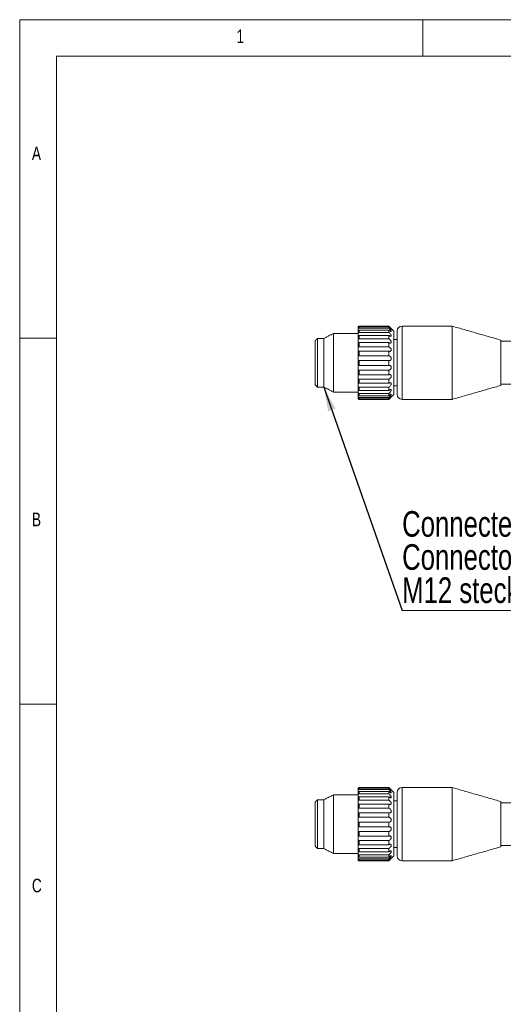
# Model space of a CAD drawing. Header units: millimetres. Extents: x 5 to 415, y 5 to 292.
# Tile 2 of 7: x 5 to 71, y 158 to 292. Entities that reach past the tile are written whole.
import ezdxf

# ---------------------------------------------------------------- set-up
doc = ezdxf.new("R2010")
doc.units = ezdxf.units.MM
doc.styles.add('SLDTEXTSTYLE0', font='TXT', dxfattribs={"width": 0.75})
doc.dimstyles.new('SLDDIMSTYLE3', dxfattribs={"dimtxt": 0, "dimasz": 3.302, "dimexe": 0, "dimexo": 0.0625, "dimgap": 0, "dimtad": 0, "dimtih": 1, "dimtoh": 1, "dimdec": 0, "dimrnd": 1e-09, "dimzin": 0, "dimdsep": 46, "dimtxsty": 'Standard', "dimsah": 1, "dimcen": 0.09, "dimadec": 0, "dimazin": 0, "dimtfac": 3.302, "dimtdec": 0, "dimtofl": 0, "dimtmove": 0, "dimatfit": 3, "dimfxl": 0, "dimtolj": 1, "dimtzin": 0, "dimarcsym": 0})

# ---------------------------------------------------------------- blocks, each defined once
blk = doc.blocks.new('SW_NOTE_1')
at = {"color": 0, "linetype": 'Continuous', "lineweight": 0}
for p, q in [((0, 0), (69.61, 0)), ((69.61, 0), (0, 0)), ((0, 0), (69.61, 0)), ((69.61, 0), (0, 0)), ((0, 0), (69.61, 0)), ((69.61, 0), (0, 0))]:
    blk.add_line(p, q, dxfattribs=at)
at = {"color": 0, "linetype": 'Continuous', "lineweight": 0, "char_height": 3.5, "attachment_point": 1, "style": 'SLDTEXTSTYLE0'}
for s, insert in [('Connecteur M12 male 4 points', (0, 13.56)), ('Connector M12 male 4 points', (0, 9.04)), ('M12 stecker 4 polig', (0, 4.51))]:
    blk.add_mtext(s, dxfattribs=dict(at, insert=insert))

msp = doc.modelspace()

# ---------------------------------------------------------------- linework, layer by layer
at = {"color": 7, "linetype": 'Continuous', "lineweight": 0}
for p, q in [((415, 292), (5, 292)), ((5, 292), (5, 5)), ((60, 287), (60, 292)), ((410, 287), (10, 287)), ((10, 287), (10, 9.0358)), ((10, 248.5), (5, 248.5)), ((5, 198.5), (10, 198.5))]:
    msp.add_line(p, q, dxfattribs=at)
at = {"color": 7, "linetype": 'Continuous', "lineweight": 15}
for p, q in [((51.303, 250.1442), (51.303, 250.1315)), ((55.3697, 250.1315), (55.3697, 250.1442)), ((57.1697, 250.1442), (57.1697, 240.1442)), ((64.003, 240.1442), (64.003, 250.1442)), ((47.8114, 249.1442), (47.8114, 248.3005)), ((51.1697, 249.9968), (51.1697, 250.0109)), ((51.1697, 249.9968), (51.1697, 249.9113)), ((51.1697, 249.7359), (51.1697, 249.914)), ((51.1697, 249.7359), (51.1697, 249.5014)), ((51.1697, 249.1621), (51.1697, 249.5015)), ((51.1697, 249.1621), (51.1697, 248.792)), ((51.1697, 248.3145), (51.1697, 248.792)), ((51.303, 250.1315), (55.3697, 250.1315)), ((51.303, 250.04), (51.303, 249.8695)), ((55.3697, 250.04), (51.303, 250.04)), ((51.303, 249.8695), (55.3697, 249.8695)), ((51.303, 249.6103), (51.303, 249.2855)), ((55.3697, 249.6103), (51.303, 249.6103)), ((51.303, 249.2855), (55.3697, 249.2855)), ((51.303, 248.8762), (51.303, 248.4193)), ((55.3697, 248.8762), (51.303, 248.8762)), ((55.3697, 249.8695), (55.3697, 250.04)), ((55.3697, 249.2855), (55.3697, 249.6103)), ((55.3697, 248.4193), (55.3697, 248.8762)), ((56.0363, 249.4775), (56.0363, 240.8109)), ((56.503, 240.8109), (56.503, 249.4775)), ((45.303, 242.1442), (45.303, 248.1442)), ((45.6363, 248.4775), (45.6363, 241.8109)), ((46.503, 247.7745), (46.503, 248.4775)), ((46.503, 241.8109), (46.503, 247.7745)), ((47.8114, 248.3005), (47.8114, 241.1442)), ((51.1697, 248.3145), (51.1697, 247.8339)), ((51.1697, 247.2508), (51.1697, 247.8339)), ((51.303, 248.4193), (55.3697, 248.4193)), ((51.303, 247.8878), (51.303, 247.3298)), ((55.3697, 247.8878), (51.303, 247.8878)), ((55.3697, 247.3298), (55.3697, 247.8878)), ((70.6697, 248.2326), (70.6697, 242.0558)), ((51.1697, 247.2508), (51.1697, 246.6925)), ((51.1697, 246.0435), (51.1697, 246.6925)), ((51.303, 247.3298), (55.3697, 247.3298)), ((51.303, 246.7125), (51.303, 246.0914)), ((55.3697, 246.7125), (51.303, 246.7125)), ((55.3697, 246.0914), (55.3697, 246.7125)), ((51.1697, 246.0435), (51.1697, 245.4456)), ((51.1697, 244.775), (51.1697, 245.4456)), ((51.1697, 244.775), (51.1697, 244.1782)), ((51.303, 246.0914), (55.3697, 246.0914)), ((55.3697, 245.4303), (51.303, 245.4303)), ((51.303, 245.4303), (51.303, 244.7885)), ((51.303, 244.7885), (55.3697, 244.7885)), ((55.3697, 244.7885), (55.3697, 245.4303)), ((51.1697, 243.5316), (51.1697, 244.1782)), ((51.1697, 243.5316), (51.1697, 242.9766)), ((55.3697, 244.1285), (51.303, 244.1285)), ((51.303, 244.1285), (51.303, 243.5098)), ((51.303, 243.5098), (55.3697, 243.5098)), ((55.3697, 243.5098), (55.3697, 244.1285)), ((51.1697, 242.3981), (51.1697, 242.9766)), ((51.1697, 242.3981), (51.1697, 241.9227)), ((55.3697, 242.896), (51.303, 242.896)), ((51.303, 242.896), (51.303, 242.3425)), ((51.303, 242.3425), (55.3697, 242.3425)), ((55.3697, 242.3425), (55.3697, 242.896)), ((51.1697, 241.4518), (51.1697, 241.9227)), ((51.1697, 241.4518), (51.1697, 241.0884)), ((51.1697, 240.7571), (51.1697, 241.0884)), ((51.1697, 240.7571), (51.1697, 240.5304)), ((55.3697, 241.8167), (51.303, 241.8167)), ((51.303, 241.8167), (51.303, 241.3661)), ((51.303, 241.3661), (55.3697, 241.3661)), ((55.3697, 240.9642), (51.303, 240.9642)), ((51.303, 240.9642), (51.303, 240.6472)), ((55.3697, 241.3661), (55.3697, 241.8167)), ((55.3697, 240.6472), (55.3697, 240.9642)), ((51.1697, 240.3614), (51.1697, 240.5304)), ((51.1697, 240.3615), (51.1697, 240.2869)), ((51.1697, 240.2775), (51.1697, 240.2869)), ((51.303, 240.6472), (55.3697, 240.6472)), ((55.3697, 240.3965), (51.303, 240.3965)), ((51.303, 240.3965), (51.303, 240.2348)), ((51.303, 240.2348), (55.3697, 240.2348)), ((55.3697, 240.1524), (51.303, 240.1524)), ((51.303, 240.1524), (51.303, 240.1442)), ((55.3697, 240.2348), (55.3697, 240.3965)), ((55.3697, 240.1442), (55.3697, 240.1524)), ((51.1697, 186.9767), (51.1697, 186.9908)), ((51.1697, 186.9767), (51.1697, 186.8912)), ((51.303, 187.1241), (51.303, 187.1114)), ((51.303, 187.1114), (55.3697, 187.1114)), ((51.303, 187.0199), (51.303, 186.8494)), ((55.3697, 187.0199), (51.303, 187.0199)), ((55.3697, 187.1114), (55.3697, 187.1241)), ((55.3697, 186.8494), (55.3697, 187.0199)), ((57.1697, 187.1241), (57.1697, 177.1241)), ((64.003, 177.1241), (64.003, 187.1241)), ((47.8114, 186.1241), (47.8114, 179.667)), ((51.1697, 186.7158), (51.1697, 186.8939)), ((51.1697, 186.7158), (51.1697, 186.4813)), ((51.1697, 186.142), (51.1697, 186.4814)), ((51.1697, 186.142), (51.1697, 185.7719)), ((51.1697, 185.2944), (51.1697, 185.7719)), ((51.303, 186.8494), (55.3697, 186.8494)), ((51.303, 186.5902), (51.303, 186.2654)), ((55.3697, 186.5902), (51.303, 186.5902)), ((51.303, 186.2654), (55.3697, 186.2654)), ((51.303, 185.8561), (51.303, 185.3992)), ((55.3697, 185.8561), (51.303, 185.8561)), ((55.3697, 186.2654), (55.3697, 186.5902)), ((55.3697, 185.3992), (55.3697, 185.8561)), ((56.0363, 186.4574), (56.0363, 177.7908)), ((56.503, 177.7908), (56.503, 186.4574)), ((45.303, 179.1241), (45.303, 185.1241)), ((45.6363, 185.4574), (45.6363, 178.7908)), ((46.503, 180.0765), (46.503, 185.4574)), ((51.1697, 185.2944), (51.1697, 184.8138)), ((51.1697, 184.2307), (51.1697, 184.8138)), ((51.303, 185.3992), (55.3697, 185.3992)), ((51.303, 184.8677), (51.303, 184.3097)), ((55.3697, 184.8677), (51.303, 184.8677)), ((51.303, 184.3097), (55.3697, 184.3097)), ((55.3697, 184.3097), (55.3697, 184.8677)), ((70.6697, 185.2125), (70.6697, 179.0357)), ((51.1697, 184.2307), (51.1697, 183.6724)), ((51.1697, 183.0234), (51.1697, 183.6724)), ((51.1697, 183.0234), (51.1697, 182.4255)), ((51.303, 183.6924), (51.303, 183.0713)), ((55.3697, 183.6924), (51.303, 183.6924)), ((51.303, 183.0713), (55.3697, 183.0713)), ((55.3697, 183.0713), (55.3697, 183.6924)), ((51.1697, 181.7549), (51.1697, 182.4255)), ((51.1697, 181.7549), (51.1697, 181.1581)), ((55.3697, 182.4102), (51.303, 182.4102)), ((51.303, 182.4102), (51.303, 181.7684)), ((51.303, 181.7684), (55.3697, 181.7684)), ((55.3697, 181.7684), (55.3697, 182.4102)), ((51.1697, 180.5115), (51.1697, 181.1581)), ((51.1697, 180.5115), (51.1697, 179.9565)), ((55.3697, 181.1084), (51.303, 181.1084)), ((51.303, 181.1084), (51.303, 180.4897)), ((51.303, 180.4897), (55.3697, 180.4897)), ((55.3697, 180.4897), (55.3697, 181.1084)), ((46.503, 178.7908), (46.503, 180.0765)), ((47.8114, 179.667), (47.8114, 178.1241)), ((51.1697, 179.378), (51.1697, 179.9565)), ((51.1697, 179.378), (51.1697, 178.9026)), ((51.1697, 178.4317), (51.1697, 178.9026)), ((55.3697, 179.8759), (51.303, 179.8759)), ((51.303, 179.8759), (51.303, 179.3224)), ((51.303, 179.3224), (55.3697, 179.3224)), ((55.3697, 179.3224), (55.3697, 179.8759)), ((51.1697, 178.4317), (51.1697, 178.0683)), ((51.1697, 177.737), (51.1697, 178.0683)), ((51.1697, 177.737), (51.1697, 177.5103)), ((55.3697, 178.7966), (51.303, 178.7966)), ((51.303, 178.7966), (51.303, 178.346)), ((51.303, 178.346), (55.3697, 178.346)), ((55.3697, 177.9441), (51.303, 177.9441)), ((51.303, 177.9441), (51.303, 177.6271)), ((51.303, 177.6271), (55.3697, 177.6271)), ((55.3697, 178.346), (55.3697, 178.7966)), ((55.3697, 177.6271), (55.3697, 177.9441)), ((51.1697, 177.3413), (51.1697, 177.5103)), ((51.1697, 177.3414), (51.1697, 177.2668)), ((51.1697, 177.2574), (51.1697, 177.2668)), ((55.3697, 177.3764), (51.303, 177.3764)), ((51.303, 177.3764), (51.303, 177.2147)), ((51.303, 177.2147), (55.3697, 177.2147)), ((55.3697, 177.1323), (51.303, 177.1323)), ((51.303, 177.1323), (51.303, 177.1241)), ((55.3697, 177.2147), (55.3697, 177.3764)), ((55.3697, 177.1241), (55.3697, 177.1323))]:
    msp.add_line(p, q, dxfattribs=at)
for centre, radius, start, end in [((51.303, 250.0109), 0.1333, 90, 180), ((57.1697, 249.4775), 0.6667, 90, 180), ((57.1697, 240.8109), 0.6667, 180, 270), ((51.303, 240.2775), 0.1333, 180, 270), ((51.303, 186.9908), 0.1333, 90, 180), ((57.1697, 186.4574), 0.6667, 90, 180), ((57.1697, 177.7908), 0.6667, 180, 270), ((51.303, 177.2574), 0.1333, 180, 270)]:
    msp.add_arc(centre, radius, start, end, dxfattribs=at)
for points in [[(55.3697, 250.1442), (51.303, 250.1442)], [(56.0363, 249.4775), (55.3697, 250.1442)], [(64.003, 250.1442), (57.1697, 250.1442)], [(70.6697, 248.2326), (64.003, 250.1442)], [(47.8114, 249.1442), (46.503, 248.4775)], [(51.1697, 249.1442), (47.8114, 249.1442)], [(45.6363, 248.4775), (45.303, 248.1442)], [(46.503, 248.4775), (45.6363, 248.4775)], [(56.503, 248.3109), (56.0363, 248.3109)], [(75.0697, 248.0775), (70.6697, 248.0775)], [(45.303, 242.1442), (45.6363, 241.8109)], [(70.6697, 242.2109), (75.0697, 242.2109)], [(45.6363, 241.8109), (46.503, 241.8109)], [(46.503, 241.8109), (47.8114, 241.1442)], [(47.8114, 241.1442), (51.1697, 241.1442)], [(55.3697, 240.1442), (56.0363, 240.8109)], [(56.0363, 241.9775), (56.503, 241.9775)], [(64.003, 240.1442), (70.6697, 242.0558)], [(51.303, 240.1442), (55.3697, 240.1442)], [(57.1697, 240.1442), (64.003, 240.1442)], [(55.3697, 187.1241), (51.303, 187.1241)], [(56.0363, 186.4574), (55.3697, 187.1241)], [(64.003, 187.1241), (57.1697, 187.1241)], [(70.6697, 185.2125), (64.003, 187.1241)], [(47.8114, 186.1241), (46.503, 185.4574)], [(51.1697, 186.1241), (47.8114, 186.1241)], [(45.6363, 185.4574), (45.303, 185.1241)], [(46.503, 185.4574), (45.6363, 185.4574)], [(56.503, 185.2908), (56.0363, 185.2908)], [(75.0697, 185.0574), (70.6697, 185.0574)], [(45.303, 179.1241), (45.6363, 178.7908)], [(56.0363, 178.9574), (56.503, 178.9574)], [(64.003, 177.1241), (70.6697, 179.0357)], [(70.6697, 179.1908), (75.0697, 179.1908)], [(45.6363, 178.7908), (46.503, 178.7908)], [(46.503, 178.7908), (47.8114, 178.1241)], [(47.8114, 178.1241), (51.1697, 178.1241)], [(55.3697, 177.1241), (56.0363, 177.7908)], [(51.303, 177.1241), (55.3697, 177.1241)], [(57.1697, 177.1241), (64.003, 177.1241)]]:
    msp.add_open_spline(points, degree=1, dxfattribs=at)
for points, knots in [([(51.303, 250.1315), (51.2933, 250.1309), (51.2691, 250.1294), (51.2327, 250.1142), (51.199, 250.0855), (51.1754, 250.0453), (51.1697, 250.0136), (51.1697, 249.9972), (51.1697, 249.9968)], [0, 0, 0, 0, 0.13672235, 0.34401441, 0.54600867, 0.75609146, 0.99444935, 1, 1, 1, 1]), ([(51.1697, 249.914), (51.1697, 249.917), (51.1701, 249.932), (51.1774, 249.9608), (51.2003, 249.9967), (51.2352, 250.0245), (51.2715, 250.0382), (51.2947, 250.0395), (51.303, 250.04)], [0, 0, 0, 0, 0.05078792, 0.2528076, 0.46066359, 0.6716324, 0.88251131, 1, 1, 1, 1]), ([(51.303, 249.8695), (51.2933, 249.869), (51.2691, 249.8675), (51.2327, 249.8532), (51.199, 249.8256), (51.1754, 249.7859), (51.1697, 249.7535), (51.1697, 249.7363), (51.1697, 249.7359)], [0, 0, 0, 0, 0.136722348, 0.344014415, 0.546008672, 0.756091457, 0.994449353, 1, 1, 1, 1]), ([(51.1697, 249.5015), (51.1698, 249.5042), (51.1702, 249.5165), (51.1779, 249.5407), (51.2009, 249.5715), (51.2356, 249.5962), (51.2716, 249.6087), (51.2948, 249.6098), (51.303, 249.6103)], [0, 0, 0, 0, 0.05718186, 0.25925829, 0.46560487, 0.67176596, 0.8833362, 1, 1, 1, 1]), ([(51.303, 249.2855), (51.2971, 249.2853), (51.2764, 249.2846), (51.2418, 249.2757), (51.2058, 249.2534), (51.1809, 249.2209), (51.1707, 249.1886), (51.1699, 249.1684), (51.1697, 249.1621)], [0, 0, 0, 0, 0.08298473, 0.29468866, 0.50268648, 0.70561064, 0.90854364, 1, 1, 1, 1]), ([(51.1697, 248.792), (51.1699, 248.795), (51.1707, 248.8047), (51.1809, 248.824), (51.2058, 248.8477), (51.2418, 248.8669), (51.2764, 248.8754), (51.2971, 248.876), (51.303, 248.8762)], [0, 0, 0, 0, 0.09145636, 0.29438936, 0.49731352, 0.70531134, 0.91701527, 1, 1, 1, 1]), ([(55.702, 249.7709), (55.698, 249.7781), (55.689, 249.7945), (55.6422, 249.8498), (55.5573, 249.9415), (55.4588, 250.0424), (55.3916, 250.1096), (55.3697, 250.1315)], [0, 0, 0, 0, 0.12929382, 0.29513576, 0.52429893, 0.84510979, 1, 1, 1, 1]), ([(55.3697, 250.04), (55.4183, 249.9932), (55.5039, 249.9109), (55.6077, 249.8228), (55.6672, 249.7789), (55.6959, 249.7612), (55.6974, 249.7647), (55.6976, 249.7653)], [0, 0, 0, 0, 0.35541048, 0.62540613, 0.81865592, 0.97000406, 1, 1, 1, 1]), ([(55.3697, 249.6103), (55.3863, 249.5955), (55.4517, 249.5375), (55.5478, 249.4669), (55.6366, 249.4216), (55.6842, 249.4133), (55.705, 249.4286), (55.7025, 249.4628), (55.6777, 249.5167), (55.6234, 249.5975), (55.5252, 249.7152), (55.4329, 249.81), (55.377, 249.8626), (55.3697, 249.8695)], [0, 0, 0, 0, 0.05642223, 0.22221549, 0.32811585, 0.4088384, 0.47444239, 0.54026302, 0.60191013, 0.68833938, 0.80993099, 0.97512416, 1, 1, 1, 1]), ([(55.3697, 248.8762), (55.3996, 248.8547), (55.4694, 248.8048), (55.566, 248.7618), (55.6437, 248.7519), (55.6878, 248.7712), (55.7057, 248.81), (55.701, 248.8633), (55.6743, 248.9342), (55.617, 249.0299), (55.515, 249.1551), (55.4249, 249.2405), (55.3726, 249.2831), (55.3697, 249.2855)], [0, 0, 0, 0, 0.10165033, 0.23644181, 0.33870527, 0.41700429, 0.4816635, 0.54649299, 0.60828798, 0.69696899, 0.82216147, 0.99012972, 1, 1, 1, 1]), ([(51.303, 248.4193), (51.2951, 248.419), (51.2724, 248.4182), (51.2365, 248.4097), (51.2016, 248.3905), (51.1783, 248.3621), (51.1703, 248.3347), (51.1698, 248.3183), (51.1697, 248.3145)], [0, 0, 0, 0, 0.11139574, 0.32299079, 0.52929589, 0.73578735, 0.93794052, 1, 1, 1, 1]), ([(51.1697, 247.8339), (51.1698, 247.835), (51.1704, 247.8392), (51.1792, 247.8499), (51.2035, 247.8659), (51.2395, 247.8802), (51.2748, 247.8871), (51.2963, 247.8877), (51.303, 247.8878)], [0, 0, 0, 0, 0.07233671, 0.27471227, 0.48321871, 0.69441685, 0.90554165, 1, 1, 1, 1]), ([(55.3697, 247.8878), (55.4059, 247.8698), (55.482, 247.8318), (55.5816, 247.821), (55.6538, 247.8451), (55.6926, 247.8903), (55.7063, 247.9494), (55.6984, 248.0174), (55.6684, 248.1002), (55.6064, 248.2038), (55.5022, 248.324), (55.4165, 248.3856), (55.3697, 248.4193)], [0, 0, 0, 0, 0.12283971, 0.25773555, 0.35367946, 0.42885703, 0.49233333, 0.5559129, 0.61821186, 0.71067935, 0.84166808, 1, 1, 1, 1]), ([(51.303, 247.3298), (51.2947, 247.3296), (51.2715, 247.3291), (51.2352, 247.3233), (51.2003, 247.3096), (51.1774, 247.2879), (51.1701, 247.2664), (51.1697, 247.2534), (51.1697, 247.2508)], [0, 0, 0, 0, 0.11748869, 0.3283676, 0.53933641, 0.7471924, 0.94921208, 1, 1, 1, 1]), ([(51.1697, 246.6925), (51.1698, 246.6924), (51.1702, 246.6915), (51.1778, 246.6931), (51.2011, 246.6996), (51.2363, 246.7074), (51.2724, 246.7119), (51.2951, 246.7123), (51.303, 246.7125)], [0, 0, 0, 0, 0.05633871, 0.25843753, 0.46646421, 0.67749637, 0.88844296, 1, 1, 1, 1]), ([(55.3697, 246.7125), (55.3916, 246.7062), (55.4589, 246.6867), (55.557, 246.6926), (55.6427, 246.7402), (55.6878, 246.805), (55.706, 246.8786), (55.7004, 246.9605), (55.6689, 247.0526), (55.607, 247.1531), (55.5042, 247.2604), (55.4184, 247.3047), (55.3697, 247.3298)], [0, 0, 0, 0, 0.07441301, 0.22853831, 0.33863385, 0.41830833, 0.48042421, 0.55089667, 0.62096952, 0.71044247, 0.83544808, 1, 1, 1, 1]), ([(51.303, 246.0914), (51.2911, 246.0913), (51.2644, 246.091), (51.2263, 246.0877), (51.1943, 246.0799), (51.1743, 246.0659), (51.1697, 246.0518), (51.1697, 246.0439), (51.1697, 246.0435)], [0, 0, 0, 0, 0.16770931, 0.37890552, 0.5837621, 0.78878347, 0.99050333, 1, 1, 1, 1]), ([(51.1697, 245.4456), (51.1697, 245.4454), (51.1697, 245.4408), (51.1743, 245.4336), (51.1943, 245.429), (51.2263, 245.4287), (51.2644, 245.43), (51.2911, 245.4302), (51.303, 245.4303)], [0, 0, 0, 0, 0.00949667, 0.21121653, 0.4162379, 0.62109448, 0.83229069, 1, 1, 1, 1]), ([(51.303, 244.7885), (51.2951, 244.7885), (51.2724, 244.7887), (51.2363, 244.79), (51.2011, 244.7908), (51.1778, 244.7879), (51.1702, 244.7814), (51.1698, 244.7761), (51.1697, 244.775)], [0, 0, 0, 0, 0.11155704, 0.32250363, 0.53353579, 0.74156247, 0.94366129, 1, 1, 1, 1]), ([(55.3697, 245.4303), (55.3816, 245.4296), (55.4433, 245.4261), (55.5375, 245.4497), (55.6303, 245.5204), (55.6811, 245.5986), (55.7042, 245.6811), (55.7035, 245.7636), (55.6803, 245.8499), (55.6283, 245.9421), (55.5331, 246.0341), (55.4392, 246.0784), (55.3805, 246.0894), (55.3697, 246.0914)], [0, 0, 0, 0, 0.04069598, 0.20962822, 0.31951306, 0.40214006, 0.46861571, 0.53534752, 0.59696182, 0.68166273, 0.80041506, 0.96317654, 1, 1, 1, 1]), ([(55.3697, 244.1285), (55.4184, 244.1426), (55.5042, 244.1674), (55.607, 244.256), (55.6689, 244.348), (55.7004, 244.4387), (55.706, 244.5248), (55.6878, 244.608), (55.6427, 244.6885), (55.557, 244.761), (55.4589, 244.7925), (55.3916, 244.7895), (55.3697, 244.7885)], [0, 0, 0, 0, 0.16455192, 0.28955753, 0.37903048, 0.44910333, 0.51957579, 0.58169167, 0.66136615, 0.77146169, 0.92558699, 1, 1, 1, 1]), ([(51.1697, 244.1782), (51.1697, 244.1763), (51.1701, 244.1667), (51.1774, 244.1517), (51.2003, 244.1384), (51.2352, 244.1313), (51.2715, 244.1288), (51.2947, 244.1286), (51.303, 244.1285)], [0, 0, 0, 0, 0.05078792, 0.2528076, 0.46066359, 0.6716324, 0.88251131, 1, 1, 1, 1]), ([(51.303, 243.5098), (51.2962, 243.5099), (51.2746, 243.5103), (51.2392, 243.5146), (51.2033, 243.5226), (51.1791, 243.5299), (51.1704, 243.5323), (51.1698, 243.5318), (51.1697, 243.5316)], [0, 0, 0, 0, 0.09587925, 0.30699017, 0.51817543, 0.72664278, 0.9289927, 1, 1, 1, 1]), ([(55.3697, 242.896), (55.4165, 242.9206), (55.5022, 242.9656), (55.6064, 243.0737), (55.6684, 243.1753), (55.6984, 243.2623), (55.7063, 243.3387), (55.6926, 243.4108), (55.6538, 243.4742), (55.5816, 243.5231), (55.482, 243.5401), (55.4059, 243.5196), (55.3697, 243.5098)], [0, 0, 0, 0, 0.15833192, 0.28932065, 0.38178814, 0.4440871, 0.50766667, 0.57114297, 0.64632054, 0.74226445, 0.87716029, 1, 1, 1, 1]), ([(51.1697, 242.9766), (51.1698, 242.9736), (51.1702, 242.9601), (51.1779, 242.9382), (51.2009, 242.9165), (51.2356, 242.9027), (51.2716, 242.8968), (51.2948, 242.8962), (51.303, 242.896)], [0, 0, 0, 0, 0.05718186, 0.25925829, 0.46560487, 0.67176596, 0.8833362, 1, 1, 1, 1]), ([(51.303, 242.3425), (51.2971, 242.3426), (51.2764, 242.3431), (51.2418, 242.3496), (51.2058, 242.3637), (51.1809, 242.38), (51.1707, 242.3918), (51.1699, 242.3966), (51.1697, 242.3981)], [0, 0, 0, 0, 0.08298473, 0.29468866, 0.50268648, 0.70561064, 0.90854364, 1, 1, 1, 1]), ([(55.3697, 241.8167), (55.3726, 241.8186), (55.4249, 241.8525), (55.515, 241.9268), (55.617, 242.0487), (55.6743, 242.15), (55.701, 242.2311), (55.7057, 242.2978), (55.6878, 242.3544), (55.6437, 242.3957), (55.566, 242.4125), (55.4694, 242.3946), (55.3996, 242.3582), (55.3697, 242.3425)], [0, 0, 0, 0, 0.00987028, 0.17783853, 0.30303101, 0.39171202, 0.45350701, 0.5183365, 0.58299571, 0.66129473, 0.76355819, 0.89834967, 1, 1, 1, 1]), ([(51.1697, 241.9227), (51.1699, 241.917), (51.1707, 241.8986), (51.1809, 241.8702), (51.2058, 241.8427), (51.2418, 241.8245), (51.2764, 241.8174), (51.2971, 241.8169), (51.303, 241.8167)], [0, 0, 0, 0, 0.09145636, 0.29438936, 0.49731352, 0.70531134, 0.91701527, 1, 1, 1, 1]), ([(51.303, 241.3661), (51.2951, 241.3664), (51.2724, 241.3674), (51.2365, 241.3777), (51.2016, 241.3981), (51.1783, 241.4226), (51.1703, 241.4409), (51.1698, 241.4497), (51.1697, 241.4518)], [0, 0, 0, 0, 0.11139574, 0.32299079, 0.52929589, 0.73578735, 0.93794052, 1, 1, 1, 1]), ([(51.1697, 241.0884), (51.1698, 241.0834), (51.1704, 241.0645), (51.1792, 241.0325), (51.2035, 240.9986), (51.2395, 240.9751), (51.2748, 240.9652), (51.2963, 240.9644), (51.303, 240.9642)], [0, 0, 0, 0, 0.07233671, 0.27471227, 0.48321871, 0.69441685, 0.90554165, 1, 1, 1, 1]), ([(51.303, 240.6472), (51.2947, 240.6476), (51.2715, 240.6488), (51.2352, 240.6615), (51.2003, 240.6867), (51.1774, 240.7183), (51.1701, 240.7425), (51.1697, 240.7546), (51.1697, 240.7571)], [0, 0, 0, 0, 0.11748869, 0.3283676, 0.53933641, 0.7471924, 0.94921208, 1, 1, 1, 1]), ([(55.3697, 240.9642), (55.377, 240.9703), (55.4329, 241.0166), (55.5252, 241.1066), (55.6234, 241.2299), (55.6777, 241.3229), (55.7025, 241.3919), (55.705, 241.4434), (55.6842, 241.4794), (55.6366, 241.4947), (55.5478, 241.4778), (55.4517, 241.4274), (55.3863, 241.3785), (55.3697, 241.3661)], [0, 0, 0, 0, 0.02487584, 0.19006901, 0.31166062, 0.39808987, 0.45973698, 0.52555761, 0.5911616, 0.67188415, 0.77778451, 0.94357777, 1, 1, 1, 1]), ([(55.3697, 240.3965), (55.3916, 240.4175), (55.4589, 240.482), (55.557, 240.5873), (55.6427, 240.6946), (55.6878, 240.7666), (55.706, 240.8148), (55.7004, 240.8424), (55.6689, 240.848), (55.607, 240.8258), (55.5042, 240.763), (55.4184, 240.6892), (55.3697, 240.6472)], [0, 0, 0, 0, 0.07441301, 0.22853831, 0.33863385, 0.41830833, 0.48042421, 0.55089667, 0.62096952, 0.71044247, 0.83544808, 1, 1, 1, 1]), ([(51.1697, 240.5304), (51.1698, 240.5264), (51.1702, 240.5083), (51.1778, 240.4756), (51.2011, 240.438), (51.2363, 240.4107), (51.2724, 240.3981), (51.2951, 240.3969), (51.303, 240.3965)], [0, 0, 0, 0, 0.05633871, 0.25843753, 0.46646421, 0.67749637, 0.88844296, 1, 1, 1, 1]), ([(51.303, 240.2348), (51.2952, 240.2352), (51.2726, 240.2363), (51.2368, 240.2494), (51.202, 240.2765), (51.1786, 240.3117), (51.1703, 240.3413), (51.1698, 240.3574), (51.1697, 240.3614)], [0, 0, 0, 0, 0.10977169, 0.32148435, 0.52831559, 0.73130712, 0.93425758, 1, 1, 1, 1]), ([(51.1697, 240.2869), (51.1698, 240.282), (51.1704, 240.2619), (51.1804, 240.2274), (51.2066, 240.1902), (51.2424, 240.1643), (51.2764, 240.1535), (51.2971, 240.1526), (51.303, 240.1524)], [0, 0, 0, 0, 0.07217253, 0.29891554, 0.50451507, 0.70720393, 0.91590722, 1, 1, 1, 1]), ([(55.3697, 240.1524), (55.3805, 240.1632), (55.4392, 240.2218), (55.5331, 240.317), (55.6283, 240.4173), (55.6803, 240.4766), (55.7035, 240.5085), (55.7042, 240.5194), (55.6811, 240.5086), (55.6303, 240.4717), (55.5375, 240.394), (55.4433, 240.3071), (55.3816, 240.2465), (55.3697, 240.2348)], [0, 0, 0, 0, 0.036823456, 0.199584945, 0.318337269, 0.40303818, 0.464652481, 0.531384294, 0.597859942, 0.680486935, 0.790371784, 0.959304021, 1, 1, 1, 1]), ([(51.303, 187.1114), (51.2933, 187.1108), (51.2691, 187.1093), (51.2327, 187.0941), (51.199, 187.0654), (51.1754, 187.0252), (51.1697, 186.9935), (51.1697, 186.9771), (51.1697, 186.9767)], [0, 0, 0, 0, 0.13672235, 0.34401441, 0.54600867, 0.75609146, 0.99444935, 1, 1, 1, 1]), ([(51.1697, 186.8939), (51.1704, 186.9033), (51.172, 186.9257), (51.1883, 186.9609), (51.2179, 186.9928), (51.2565, 187.0141), (51.2866, 187.0198), (51.3022, 187.0199), (51.303, 187.0199)], [0, 0, 0, 0, 0.15599963, 0.37147354, 0.57396321, 0.77855859, 0.98889627, 1, 1, 1, 1]), ([(55.3697, 187.0199), (55.385, 187.0049), (55.4518, 186.9396), (55.5491, 186.8513), (55.6397, 186.778), (55.6862, 186.7464), (55.7053, 186.7405), (55.7018, 186.7548), (55.6765, 186.7897), (55.6211, 186.8533), (55.5215, 186.9586), (55.43, 187.0513), (55.3754, 187.1057), (55.3697, 187.1114)], [0, 0, 0, 0, 0.052046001, 0.227037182, 0.33120444, 0.414324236, 0.478291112, 0.542435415, 0.604133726, 0.691390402, 0.814314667, 0.980589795, 1, 1, 1, 1]), ([(51.303, 186.8494), (51.2933, 186.8489), (51.2691, 186.8474), (51.2327, 186.8331), (51.199, 186.8055), (51.1754, 186.7658), (51.1697, 186.7334), (51.1697, 186.7162), (51.1697, 186.7158)], [0, 0, 0, 0, 0.136722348, 0.344014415, 0.546008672, 0.756091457, 0.994449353, 1, 1, 1, 1]), ([(51.1697, 186.4814), (51.1697, 186.4818), (51.1697, 186.4934), (51.1756, 186.517), (51.1993, 186.5498), (51.2331, 186.5747), (51.2694, 186.5882), (51.2935, 186.5896), (51.303, 186.5902)], [0, 0, 0, 0, 0.00857609, 0.24635587, 0.45619725, 0.65820513, 0.86556099, 1, 1, 1, 1]), ([(51.303, 186.2654), (51.2883, 186.2643), (51.2591, 186.262), (51.2202, 186.244), (51.19, 186.2158), (51.1724, 186.1801), (51.1705, 186.1537), (51.1697, 186.142)], [0, 0, 0, 0, 0.20795483, 0.41297596, 0.61519595, 0.82905312, 1, 1, 1, 1]), ([(51.1697, 185.7719), (51.1699, 185.7748), (51.1707, 185.785), (51.1817, 185.8054), (51.2086, 185.8295), (51.2449, 185.8479), (51.2783, 185.8555), (51.298, 185.856), (51.303, 185.8561)], [0, 0, 0, 0, 0.08823802, 0.31252464, 0.51730907, 0.72028256, 0.92931883, 1, 1, 1, 1]), ([(55.3697, 186.5902), (55.4113, 186.5543), (55.4847, 186.4911), (55.5821, 186.4278), (55.6507, 186.3968), (55.6914, 186.395), (55.7062, 186.4148), (55.6992, 186.4521), (55.6701, 186.5093), (55.6094, 186.5955), (55.5051, 186.7176), (55.4182, 186.8022), (55.3697, 186.8494)], [0, 0, 0, 0, 0.14057112, 0.24821333, 0.35033379, 0.4255749, 0.48938337, 0.55331362, 0.61544185, 0.70682543, 0.83618688, 1, 1, 1, 1]), ([(55.3697, 185.8561), (55.3935, 185.8388), (55.4531, 185.7955), (55.5504, 185.7466), (55.6366, 185.7293), (55.6889, 185.7512), (55.707, 185.7933), (55.6986, 185.8524), (55.6683, 185.9259), (55.6062, 186.0247), (55.502, 186.1496), (55.4164, 186.2245), (55.3697, 186.2654)], [0, 0, 0, 0, 0.08082098, 0.20219051, 0.33781742, 0.41394705, 0.49067821, 0.55603592, 0.61832975, 0.710907, 0.84205662, 1, 1, 1, 1]), ([(51.303, 185.3992), (51.2933, 185.3988), (51.2691, 185.3978), (51.2327, 185.3881), (51.199, 185.3682), (51.1754, 185.3374), (51.1697, 185.3099), (51.1697, 185.2947), (51.1697, 185.2944)], [0, 0, 0, 0, 0.13672235, 0.34401441, 0.54600867, 0.75609146, 0.99444935, 1, 1, 1, 1]), ([(51.1697, 184.8138), (51.1699, 184.8154), (51.1709, 184.8204), (51.1826, 184.8326), (51.2095, 184.8487), (51.2461, 184.8619), (51.2792, 184.8673), (51.2984, 184.8677), (51.303, 184.8677)], [0, 0, 0, 0, 0.09964029, 0.31890391, 0.5232056, 0.72631157, 0.93548467, 1, 1, 1, 1]), ([(51.303, 184.3097), (51.2933, 184.3095), (51.2691, 184.3088), (51.2327, 184.3025), (51.199, 184.2886), (51.1754, 184.2656), (51.1697, 184.2436), (51.1697, 184.231), (51.1697, 184.2307)], [0, 0, 0, 0, 0.13672235, 0.34401441, 0.54600867, 0.75609146, 0.99444935, 1, 1, 1, 1]), ([(55.3697, 184.8677), (55.4059, 184.8497), (55.482, 184.8117), (55.5816, 184.8009), (55.6538, 184.825), (55.6926, 184.8702), (55.7063, 184.9293), (55.6984, 184.9973), (55.6684, 185.0801), (55.6064, 185.1837), (55.5022, 185.3039), (55.4165, 185.3655), (55.3697, 185.3992)], [0, 0, 0, 0, 0.12283971, 0.25773555, 0.35367946, 0.42885703, 0.49233333, 0.5559129, 0.61821186, 0.71067935, 0.84166808, 1, 1, 1, 1]), ([(55.3697, 183.6924), (55.3962, 183.685), (55.4625, 183.6665), (55.5575, 183.6743), (55.6381, 183.7167), (55.685, 183.7787), (55.7052, 183.8505), (55.7022, 183.9275), (55.677, 184.0139), (55.622, 184.1136), (55.523, 184.2232), (55.4312, 184.2836), (55.376, 184.307), (55.3697, 184.3097)], [0, 0, 0, 0, 0.09014353, 0.22487996, 0.33070256, 0.41071913, 0.47610583, 0.54169919, 0.60335304, 0.6902339, 0.812561, 0.97833281, 1, 1, 1, 1]), ([(51.1697, 183.6724), (51.1702, 183.6721), (51.1715, 183.6714), (51.1854, 183.6752), (51.213, 183.6825), (51.251, 183.6896), (51.2831, 183.6923), (51.3005, 183.6924), (51.303, 183.6924)], [0, 0, 0, 0, 0.13657151, 0.33994413, 0.54323247, 0.75286778, 0.9646046, 1, 1, 1, 1]), ([(51.303, 183.0713), (51.2971, 183.0713), (51.2764, 183.0712), (51.2424, 183.0694), (51.2066, 183.0638), (51.1804, 183.0522), (51.1704, 183.0371), (51.1698, 183.0261), (51.1697, 183.0234)], [0, 0, 0, 0, 0.084092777, 0.292796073, 0.495484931, 0.701084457, 0.927827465, 1, 1, 1, 1]), ([(55.3697, 182.4102), (55.3816, 182.4095), (55.4433, 182.406), (55.5375, 182.4296), (55.6303, 182.5003), (55.6811, 182.5785), (55.7042, 182.661), (55.7035, 182.7435), (55.6803, 182.8298), (55.6283, 182.922), (55.5331, 183.014), (55.4392, 183.0583), (55.3805, 183.0693), (55.3697, 183.0713)], [0, 0, 0, 0, 0.040695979, 0.209628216, 0.319513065, 0.402140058, 0.468615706, 0.535347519, 0.59696182, 0.681662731, 0.800415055, 0.963176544, 1, 1, 1, 1]), ([(51.1697, 182.4255), (51.1698, 182.4241), (51.1703, 182.4184), (51.1786, 182.4117), (51.202, 182.4085), (51.2368, 182.4089), (51.2726, 182.41), (51.2952, 182.4101), (51.303, 182.4102)], [0, 0, 0, 0, 0.06574242, 0.26869288, 0.47168441, 0.67851565, 0.89022831, 1, 1, 1, 1]), ([(51.303, 181.7684), (51.2933, 181.7685), (51.2691, 181.7686), (51.2327, 181.77), (51.199, 181.7706), (51.1754, 181.7673), (51.1697, 181.7601), (51.1697, 181.755), (51.1697, 181.7549)], [0, 0, 0, 0, 0.13672235, 0.34401441, 0.54600867, 0.75609146, 0.99444935, 1, 1, 1, 1]), ([(55.3697, 181.1084), (55.4184, 181.1225), (55.5042, 181.1473), (55.607, 181.2359), (55.6689, 181.3279), (55.7004, 181.4186), (55.706, 181.5047), (55.6878, 181.5879), (55.6427, 181.6684), (55.557, 181.7409), (55.4589, 181.7724), (55.3916, 181.7694), (55.3697, 181.7684)], [0, 0, 0, 0, 0.16455192, 0.28955753, 0.37903048, 0.44910333, 0.51957579, 0.58169167, 0.66136615, 0.77146169, 0.92558699, 1, 1, 1, 1]), ([(51.1697, 181.1581), (51.1697, 181.1562), (51.1701, 181.1465), (51.1774, 181.1316), (51.2003, 181.1183), (51.2352, 181.1112), (51.2715, 181.1087), (51.2947, 181.1085), (51.303, 181.1084)], [0, 0, 0, 0, 0.05078792, 0.2528076, 0.46066359, 0.6716324, 0.88251131, 1, 1, 1, 1]), ([(51.303, 180.4897), (51.2933, 180.4899), (51.2691, 180.4905), (51.2327, 180.4957), (51.199, 180.5037), (51.1754, 180.5109), (51.1697, 180.5122), (51.1697, 180.5115), (51.1697, 180.5115)], [0, 0, 0, 0, 0.13672235, 0.34401441, 0.54600867, 0.75609146, 0.99444935, 1, 1, 1, 1]), ([(55.3697, 179.8759), (55.3863, 179.8836), (55.4517, 179.9137), (55.5478, 179.9872), (55.6366, 180.0973), (55.6842, 180.1926), (55.705, 180.2788), (55.7025, 180.3536), (55.6777, 180.4218), (55.6234, 180.4817), (55.5252, 180.519), (55.4329, 180.5111), (55.377, 180.4922), (55.3697, 180.4897)], [0, 0, 0, 0, 0.056422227, 0.222215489, 0.328115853, 0.408838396, 0.47444239, 0.540263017, 0.601910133, 0.688339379, 0.809930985, 0.975124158, 1, 1, 1, 1]), ([(51.1697, 179.9565), (51.1698, 179.9535), (51.1702, 179.94), (51.1779, 179.9181), (51.2009, 179.8964), (51.2356, 179.8826), (51.2716, 179.8767), (51.2948, 179.8761), (51.303, 179.8759)], [0, 0, 0, 0, 0.05718186, 0.25925829, 0.46560487, 0.67176596, 0.8833362, 1, 1, 1, 1]), ([(51.303, 179.3224), (51.2971, 179.3225), (51.2764, 179.323), (51.2418, 179.3295), (51.2058, 179.3436), (51.1809, 179.3599), (51.1707, 179.3717), (51.1699, 179.3765), (51.1697, 179.378)], [0, 0, 0, 0, 0.08298473, 0.29468866, 0.50268648, 0.70561064, 0.90854364, 1, 1, 1, 1]), ([(51.1697, 178.9026), (51.1699, 178.8969), (51.1707, 178.8785), (51.1809, 178.8501), (51.2058, 178.8226), (51.2418, 178.8044), (51.2764, 178.7973), (51.2971, 178.7968), (51.303, 178.7966)], [0, 0, 0, 0, 0.09145636, 0.29438936, 0.49731352, 0.70531134, 0.91701527, 1, 1, 1, 1]), ([(55.3697, 178.7966), (55.3996, 178.8176), (55.4694, 178.8664), (55.566, 178.9635), (55.6437, 179.071), (55.6878, 179.1632), (55.7057, 179.2403), (55.701, 179.3017), (55.6743, 179.352), (55.617, 179.387), (55.515, 179.389), (55.4249, 179.3545), (55.3726, 179.3241), (55.3697, 179.3224)], [0, 0, 0, 0, 0.10165033, 0.23644181, 0.33870527, 0.41700429, 0.4816635, 0.54649299, 0.60828798, 0.69696899, 0.82216147, 0.99012972, 1, 1, 1, 1]), ([(51.303, 178.346), (51.2951, 178.3463), (51.2724, 178.3473), (51.2365, 178.3576), (51.2016, 178.378), (51.1783, 178.4025), (51.1703, 178.4208), (51.1698, 178.4296), (51.1697, 178.4317)], [0, 0, 0, 0, 0.11139574, 0.32299079, 0.52929589, 0.73578735, 0.93794052, 1, 1, 1, 1]), ([(51.1697, 178.0683), (51.1698, 178.0633), (51.1704, 178.0444), (51.1792, 178.0124), (51.2035, 177.9785), (51.2395, 177.955), (51.2748, 177.9451), (51.2963, 177.9443), (51.303, 177.9441)], [0, 0, 0, 0, 0.07233671, 0.27471227, 0.48321871, 0.69441685, 0.90554165, 1, 1, 1, 1]), ([(51.303, 177.6271), (51.2947, 177.6275), (51.2715, 177.6287), (51.2352, 177.6414), (51.2003, 177.6666), (51.1774, 177.6982), (51.1701, 177.7224), (51.1697, 177.7345), (51.1697, 177.737)], [0, 0, 0, 0, 0.11748869, 0.3283676, 0.53933641, 0.7471924, 0.94921208, 1, 1, 1, 1]), ([(55.3697, 177.9441), (55.4059, 177.9756), (55.482, 178.0417), (55.5816, 178.1539), (55.6538, 178.2581), (55.6926, 178.3378), (55.7063, 178.3985), (55.6984, 178.4407), (55.6684, 178.4682), (55.6064, 178.4731), (55.5022, 178.4388), (55.4165, 178.3788), (55.3697, 178.346)], [0, 0, 0, 0, 0.12283971, 0.25773555, 0.35367946, 0.42885703, 0.49233333, 0.5559129, 0.61821186, 0.71067935, 0.84166808, 1, 1, 1, 1]), ([(55.3697, 177.3764), (55.3916, 177.3974), (55.4589, 177.4619), (55.557, 177.5672), (55.6427, 177.6745), (55.6878, 177.7465), (55.706, 177.7947), (55.7004, 177.8223), (55.6689, 177.8279), (55.607, 177.8057), (55.5042, 177.7429), (55.4184, 177.6691), (55.3697, 177.6271)], [0, 0, 0, 0, 0.07441301, 0.22853831, 0.33863385, 0.41830833, 0.48042421, 0.55089667, 0.62096952, 0.71044247, 0.83544808, 1, 1, 1, 1]), ([(51.1697, 177.5103), (51.1698, 177.5063), (51.1702, 177.4882), (51.1778, 177.4555), (51.2011, 177.4179), (51.2363, 177.3906), (51.2724, 177.378), (51.2951, 177.3768), (51.303, 177.3764)], [0, 0, 0, 0, 0.05633871, 0.25843753, 0.46646421, 0.67749637, 0.88844296, 1, 1, 1, 1]), ([(51.303, 177.2147), (51.2911, 177.2156), (51.2644, 177.2176), (51.2263, 177.2357), (51.1943, 177.2655), (51.1743, 177.3021), (51.1697, 177.3281), (51.1697, 177.3407), (51.1697, 177.3413)], [0, 0, 0, 0, 0.16770931, 0.37890552, 0.5837621, 0.78878347, 0.99050333, 1, 1, 1, 1]), ([(51.1697, 177.2668), (51.1697, 177.2661), (51.1697, 177.252), (51.1743, 177.2233), (51.1943, 177.1844), (51.2263, 177.1536), (51.2644, 177.1353), (51.2911, 177.1332), (51.303, 177.1323)], [0, 0, 0, 0, 0.00949667, 0.21121653, 0.4162379, 0.62109448, 0.83229069, 1, 1, 1, 1]), ([(55.6999, 177.4954), (55.6999, 177.4955), (55.6998, 177.4987), (55.6783, 177.486), (55.6292, 177.4509), (55.5327, 177.3696), (55.4392, 177.283), (55.3805, 177.2253), (55.3697, 177.2147)], [0, 0, 0, 0, 0.00501514, 0.13695309, 0.31832762, 0.57261823, 0.92114799, 1, 1, 1, 1]), ([(55.3697, 177.1323), (55.3816, 177.1442), (55.4433, 177.2058), (55.5378, 177.3017), (55.6298, 177.3991), (55.6823, 177.4585), (55.6949, 177.4776), (55.7005, 177.4861)], [0, 0, 0, 0, 0.08684297, 0.44733502, 0.68182321, 0.85814464, 1, 1, 1, 1])]:
    msp.add_open_spline(points, degree=3, knots=knots, dxfattribs=at)

# ---------------------------------------------------------------- block references
at = {"color": 7, "linetype": 'Continuous', "lineweight": 0}
msp.add_blockref('SW_NOTE_1', (57.1809, 211.3231), dxfattribs=at)

# ---------------------------------------------------------------- texts
at = {"color": 7, "linetype": 'Continuous', "lineweight": 0, "char_height": 1.8521, "attachment_point": 1, "style": 'SLDTEXTSTYLE0'}
for s, insert in [('1', (34.5833, 290.668)), ('A', (6.6667, 274.668)), ('B', (6.6667, 224.668)), ('C', (6.6667, 174.668))]:
    msp.add_mtext(s, dxfattribs=dict(at, insert=insert))

# ---------------------------------------------------------------- leaders
at = {"color": 7, "linetype": 'Continuous', "lineweight": 0}
msp.add_leader([(46.503, 241.8109), (57.1809, 211.3231)], dimstyle='SLDDIMSTYLE3', dxfattribs=at)

doc.saveas('drawing.dxf')
